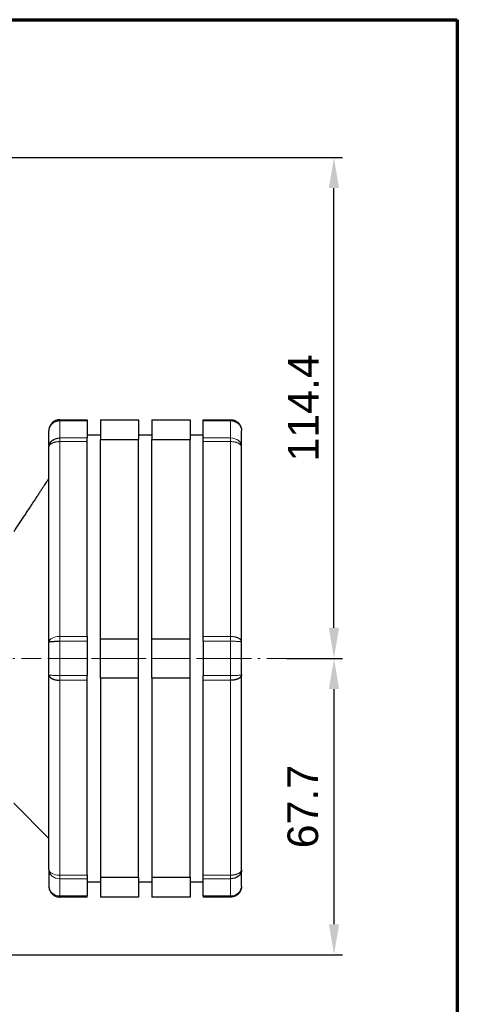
# Model space of a CAD drawing. Header units: millimetres. Extents: x 18 to 610, y -123 to 280.
# Tile 83 of 83: x 510 to 610, y 55 to 280. Entities that reach past the tile are written whole.
import ezdxf

# ---------------------------------------------------------------- set-up
doc = ezdxf.new("R2010")
doc.units = ezdxf.units.MM
doc.linetypes.add('CENTER', pattern=[8, 4.5, -1.5, 0.5, -1.5])
doc.linetypes.add('SOLID', pattern=[0])
doc.styles.add('Arial', font='Arial.ttf', dxfattribs={"height": 7})
doc.dimstyles.get("Standard").update_dxf_attribs({"dimtxt": 5, "dimasz": 5, "dimexe": 0.18, "dimexo": 0.0625, "dimgap": 0.09, "dimtad": 0, "dimtih": 1, "dimtoh": 1, "dimdec": 4, "dimzin": 0, "dimdsep": 46, "dimtxsty": 'Arial', "dimcen": 0.09, "dimadec": 0, "dimazin": 0, "dimtfac": 1, "dimtdec": 4, "dimtofl": 0, "dimtmove": 0, "dimatfit": 3, "dimfxl": 0, "dimtolj": 1, "dimtzin": 0, "dimarcsym": 0})

# ---------------------------------------------------------------- blocks, each defined once
blk = doc.blocks.new('*D8')
at = {"color": 0, "lineweight": -2}
for p, q in [((448.96, 248.58), (583.61, 248.58)), ((581.65, 141.18), (581.65, 241.58)), ((570.79, 134.18), (583.61, 134.18))]:
    blk.add_line(p, q, dxfattribs=at)
at = {"color": 0}
for points in [[(582.81, 241.58), (580.48, 241.58), (581.65, 248.58)], [(580.48, 141.18), (582.81, 141.18), (581.65, 134.18)]]:
    blk.add_solid(points, dxfattribs=at)
at = {"layer": 'Defpoints', "color": 0}
for p in [(448.96, 248.58), (581.65, 248.58), (570.79, 134.18)]:
    blk.add_point(p, dxfattribs=at)
at = {"color": 0, "lineweight": 9, "insert": (574.63, 191.38), "char_height": 7, "attachment_point": 5, "rotation": 90, "style": 'Arial'}
blk.add_mtext('\\A1;114.4', dxfattribs=at)
blk = doc.blocks.new('*D9')
at = {"color": 0, "lineweight": -2}
for p, q in [((570.79, 134.18), (583.63, 134.18)), ((581.67, 73.48), (581.67, 127.18)), ((490.06, 66.48), (583.63, 66.48))]:
    blk.add_line(p, q, dxfattribs=at)
at = {"color": 0}
for points in [[(582.83, 127.18), (580.5, 127.18), (581.67, 134.18)], [(580.5, 73.48), (582.83, 73.48), (581.67, 66.48)]]:
    blk.add_solid(points, dxfattribs=at)
at = {"layer": 'Defpoints', "color": 0}
for p in [(570.79, 134.18), (581.67, 134.18), (490.06, 66.48)]:
    blk.add_point(p, dxfattribs=at)
at = {"color": 0, "lineweight": 9, "insert": (574.59, 100.33), "char_height": 7, "attachment_point": 5, "rotation": 90, "style": 'Arial'}
blk.add_mtext('\\A1;67.7', dxfattribs=at)
blk = doc.blocks.new('BlockOfViews_8')
at = {"linetype": 'SOLID', "lineweight": 30}
for p, q in [((519.06, 188.68, 25.18), (525.31, 188.68, 25.18)), ((528.31, 188.68, 25.76), (537.06, 188.68, 25.76)), ((540.06, 188.68, 25.76), (548.81, 188.68, 25.76)), ((551.81, 188.68, 25.18), (558.06, 188.68, 25.18)), ((516.57, 186.4, 25.18), (516.56, 186.29, 25.23)), ((528.31, 185.18, -0.51), (525.31, 185.18, -0.51)), ((540.06, 185.18, -0.51), (537.06, 185.18, -0.51)), ((551.81, 185.18, -0.51), (548.81, 185.18, -0.51)), ((516.56, 137.93, 57.37), (516.56, 182.43, 31.68)), ((525.31, 139.18, 59.53), (525.31, 183.68, 33.84)), ((528.31, 138.68, 59.82), (528.31, 184.18, 33.55)), ((528.31, 184.18, 33.55), (537.06, 184.18, 33.55)), ((537.06, 138.68, 59.82), (537.06, 184.18, 33.55)), ((540.06, 138.68, 59.82), (540.06, 184.18, 33.55)), ((540.06, 184.18, 33.55), (548.81, 184.18, 33.55)), ((548.81, 138.68, 59.82), (548.81, 184.18, 33.55)), ((560.56, 137.93, 57.37), (560.56, 182.43, 31.68)), ((528.31, 138.68, 59.82), (537.06, 138.68, 59.82)), ((540.06, 138.68, 59.82), (548.81, 138.68, 59.82)), ((516.56, 85.93, 31.68), (516.56, 130.43, 57.37)), ((560.56, 85.93, 31.68), (560.56, 130.43, 57.37)), ((525.31, 84.68, 33.84), (525.31, 129.18, 59.53)), ((537.06, 129.68, 59.82), (528.31, 129.68, 59.82)), ((528.31, 129.68, 59.82), (528.31, 84.18, 33.55)), ((537.06, 84.18, 33.55), (537.06, 129.68, 59.82)), ((548.81, 129.68, 59.82), (540.06, 129.68, 59.82)), ((540.06, 129.68, 59.82), (540.06, 84.18, 33.55)), ((548.81, 84.18, 33.55), (548.81, 129.68, 59.82)), ((551.81, 84.68, 33.84), (551.81, 129.18, 59.53)), ((516.56, 93.08, -0.51), (508.56, 101.08, -0.51)), ((528.31, 84.18, 33.55), (537.06, 84.18, 33.55)), ((540.06, 84.18, 33.55), (548.81, 84.18, 33.55)), ((525.31, 83.18, -0.51), (528.31, 83.18, -0.51)), ((537.06, 83.18, -0.51), (540.06, 83.18, -0.51)), ((548.81, 83.18, -0.51), (551.81, 83.18, -0.51)), ((525.31, 79.68, 25.18), (519.06, 79.68, 25.18)), ((537.06, 79.68, 25.76), (528.31, 79.68, 25.76)), ((548.81, 79.68, 25.76), (540.06, 79.68, 25.76)), ((558.06, 79.68, 25.18), (551.81, 79.68, 25.18))]:
    blk.add_line(p, q, dxfattribs=at)
at = {"color": 196, "linetype": 'SOLID', "lineweight": 9}
for p, q in [((525.31, 188.42, 26.29), (519.06, 188.42, 26.29)), ((551.81, 188.42, 26.29), (558.06, 188.42, 26.29)), ((519.06, 184.51, 33.07), (525.31, 184.51, 33.07)), ((551.81, 184.51, 33.07), (558.06, 184.51, 33.07)), ((525.31, 183.68, 33.84), (519.06, 183.68, 33.84)), ((519.06, 183.68, 33.84), (519.06, 139.18, 59.53)), ((551.81, 183.68, 33.84), (558.06, 183.68, 33.84)), ((558.06, 139.18, 59.53), (558.06, 183.68, 33.84)), ((519.06, 139.18, 59.53), (525.31, 139.18, 59.53)), ((525.31, 138.09, 59.86), (519.06, 138.09, 59.86)), ((558.06, 139.18, 59.53), (551.81, 139.18, 59.53)), ((558.06, 138.09, 59.86), (551.81, 138.09, 59.86)), ((525.31, 134.18, 59.99), (519.06, 134.18, 59.99)), ((537.06, 134.18, 59.99), (528.31, 134.18, 59.99)), ((548.81, 134.18, 59.99), (540.06, 134.18, 59.99)), ((558.06, 134.18, 59.99), (551.81, 134.18, 59.99)), ((519.06, 130.27, 59.86), (525.31, 130.27, 59.86)), ((525.31, 129.18, 59.53), (519.06, 129.18, 59.53)), ((519.06, 129.18, 59.53), (519.06, 84.68, 33.84)), ((551.81, 130.27, 59.86), (558.06, 130.27, 59.86)), ((551.81, 129.18, 59.53), (558.06, 129.18, 59.53)), ((558.06, 84.68, 33.84), (558.06, 129.18, 59.53)), ((519.06, 84.68, 33.84), (525.31, 84.68, 33.84)), ((525.31, 83.85, 33.07), (519.06, 83.85, 33.07)), ((558.06, 84.68, 33.84), (551.81, 84.68, 33.84)), ((558.06, 83.85, 33.07), (551.81, 83.85, 33.07)), ((519.06, 79.94, 26.29), (525.31, 79.94, 26.29)), ((558.06, 79.94, 26.29), (551.81, 79.94, 26.29))]:
    blk.add_line(p, q, dxfattribs=at)
at = {"color": 6, "linetype": 'CENTER', "lineweight": 9}
blk.add_lwpolyline([(570.79, 134.18), (318.17, 134.18)], dxfattribs=at)
at = {"linetype": 'SOLID', "lineweight": 30}
for points in [[(518.69, 188.4, 26.28), (518.36, 188.37, 26.16), (518.68, 188.4, 26.22)], [(516.59, 81.82, 25.35), (516.59, 81.83, 25.35), (516.6, 81.8, 25.37)], [(516.65, 81.58, 25.48), (516.79, 81.14, 25.34), (516.71, 81.41, 25.34)], [(560.41, 81.41, 25.34), (560.33, 81.14, 25.34), (560.47, 81.58, 25.48)], [(560.52, 81.8, 25.37), (560.53, 81.83, 25.35), (560.53, 81.82, 25.35)]]:
    blk.add_polyline3d(points, dxfattribs=at)
at = {"color": 196, "linetype": 'SOLID', "lineweight": 9, "extrusion": (0, -0.442939, 0.896552)}
blk.add_arc((519.06, 178.07, -59.89), 2.5, 98.4376, 177.1875, dxfattribs=at)
at = {"linetype": 'SOLID', "lineweight": 30}
for start, end in [(90, 175), (179.7062, 180)]:
    blk.add_arc((519.06, 186.18, 25.18), 2.5, start, end, dxfattribs=at)
at = {"linetype": 'SOLID', "lineweight": 30, "extrusion": (0, -0.442939, 0.896552)}
for start, end in [(90, 98.4376), (177.1875, 180)]:
    blk.add_arc((519.06, 178.07, -59.89), 2.5, start, end, dxfattribs=at)
at = {"color": 196, "linetype": 'SOLID', "lineweight": 9, "extrusion": (1, 0, 0)}
for centre, radius, start, end in [((134.18, -0.51, 519.06), 60.5, 26.2916, 33.7084), ((134.18, -0.51, 558.06), 60.5, 26.2916, 33.7084), ((182.43, 31.68, 558.06), 2.5, 33.7084, 60), ((134.18, -0.51, 558.06), 60.5, 86.2916, 90), ((134.18, -0.51, 558.06), 60.5, 90, 93.7084), ((130.43, 57.37, 558.06), 2.5, 93.7084, 120), ((134.18, -0.51, 558.06), 60.5, 146.2916, 153.7084), ((82.18, 25.18, 558.06), 2.5, 153.7084, 180)]:
    blk.add_arc(centre, radius, start, end, dxfattribs=at)
at = {"linetype": 'SOLID', "lineweight": 30, "extrusion": (1, 0, 0)}
for centre, radius, start, end in [((186.18, 25.18, 525.31), 2.5, 0, 26.2916), ((134.18, -0.51, 525.31), 60.5, 26.2916, 33.7084), ((134.18, -0.51, 528.31), 60.5, 25.7331, 34.2669), ((134.18, -0.51, 537.06), 60.5, 25.7331, 34.2669), ((134.18, -0.51, 540.06), 60.5, 25.7331, 34.2669), ((134.18, -0.51, 548.81), 60.5, 25.7331, 34.2669), ((137.93, 57.37, 525.31), 2.5, 59.9998, 86.2916), ((134.18, -0.51, 525.31), 60.5, 86.2916, 90), ((134.18, -0.51, 551.81), 60.5, 86.2916, 90), ((134.18, -0.51, 525.31), 60.5, 90, 93.7084), ((134.18, -0.51, 551.81), 60.5, 90, 93.7084), ((134.18, -0.51, 516.56), 58, 146.2916, 153.7084), ((85.93, 31.68, 525.31), 2.5, 120, 146.2916), ((134.18, -0.51, 525.31), 60.5, 146.2916, 153.7084), ((134.18, -0.51, 528.31), 60.5, 145.7331, 154.2669), ((134.18, -0.51, 537.06), 60.5, 145.7331, 154.2669), ((134.18, -0.51, 540.06), 60.5, 145.7331, 154.2669), ((134.18, -0.51, 548.81), 60.5, 145.7331, 154.2669), ((82.18, 25.18, 551.81), 2.5, 153.7084, 180)]:
    blk.add_arc(centre, radius, start, end, dxfattribs=at)
at = {"linetype": 'SOLID', "lineweight": 30, "extrusion": (-1, 0, 0)}
for centre, radius, start, end in [((-186.18, 25.18, -551.81), 2.5, 153.7084, 180), ((-134.18, -0.51, -551.81), 60.5, 146.2916, 153.7084), ((-134.18, -0.51, -516.56), 58, 146.2916, 153.7084), ((-182.43, 31.68, -525.31), 2.5, 120, 146.2916), ((-182.43, 31.68, -551.81), 2.5, 120, 146.2916), ((-134.18, -0.51, -560.56), 58, 146.2916, 153.7084), ((-134.18, -0.51, -528.31), 60.5, 90, 94.2669), ((-134.18, -0.51, -537.06), 60.5, 90, 94.2669), ((-134.18, -0.51, -540.06), 60.5, 90, 94.2669), ((-134.18, -0.51, -548.81), 60.5, 90, 94.2669), ((-137.93, 57.37, -551.81), 2.5, 93.7084, 120.0002), ((-134.18, -0.51, -528.31), 60.5, 85.7331, 90), ((-134.18, -0.51, -537.06), 60.5, 85.7331, 90), ((-134.18, -0.51, -540.06), 60.5, 85.7331, 90), ((-134.18, -0.51, -548.81), 60.5, 85.7331, 90), ((-130.43, 57.37, -525.31), 2.5, 60, 86.2916), ((-130.43, 57.37, -551.81), 2.5, 60, 86.2916), ((-134.18, -0.51, -560.56), 58, 26.2916, 33.7084), ((-85.93, 31.68, -551.81), 2.5, 33.7084, 60), ((-134.18, -0.51, -551.81), 60.5, 26.2916, 33.7084), ((-82.18, 25.18, -519.06), 2.5, 0, 26.2916), ((-82.18, 25.18, -525.31), 2.5, 0, 26.2916)]:
    blk.add_arc(centre, radius, start, end, dxfattribs=at)
at = {"linetype": 'SOLID', "lineweight": 30, "extrusion": (0, 0.554967, -0.831872)}
blk.add_arc((-519.06, 169.34, 74.89), 2.5, 360, 90, dxfattribs=at)
at = {"color": 196, "linetype": 'SOLID', "lineweight": 9, "extrusion": (-1, 0, 0)}
for centre, radius, start, end in [((-182.43, 31.68, -519.06), 2.5, 120, 146.2916), ((-130.43, 57.37, -519.06), 2.5, 60, 86.2914), ((-134.18, -0.51, -519.06), 60.5, 26.2916, 33.7084)]:
    blk.add_arc(centre, radius, start, end, dxfattribs=at)
at = {"color": 196, "linetype": 'SOLID', "lineweight": 9, "extrusion": (0, 0.554967, -0.831872)}
blk.add_arc((-558.06, 169.34, 74.89), 2.5, 90, 180, dxfattribs=at)
at = {"color": 196, "linetype": 'SOLID', "lineweight": 9, "extrusion": (0, -0.866025, 0.5)}
blk.add_arc((519.06, 118.65, -90.77), 2.5, 90.0001, 180, dxfattribs=at)
at = {"color": 196, "linetype": 'SOLID', "lineweight": 9, "extrusion": (0, -0.554967, -0.831872)}
blk.add_arc((519.06, -53.9, -74.04), 2.5, 90, 180, dxfattribs=at)
at = {"color": 196, "linetype": 'SOLID', "lineweight": 9, "extrusion": (0, -0.866025, -0.5)}
blk.add_arc((519.06, -15.53, -90.26), 2.5, 90, 180, dxfattribs=at)
at = {"linetype": 'SOLID', "lineweight": 30, "extrusion": (0, -0.554967, -0.831872)}
blk.add_arc((558.06, -53.9, -74.04), 2.5, 360, 90, dxfattribs=at)
at = {"color": 196, "linetype": 'SOLID', "lineweight": 9, "extrusion": (0, 0.442939, 0.896552)}
for centre, start, end in [((-519.06, -62.53, 58.98), 0, 9.8437), ((-519.06, -62.53, 58.98), 15.4688, 90), ((-558.06, -62.53, 58.98), 90, 164.5312), ((-558.06, -62.53, 58.98), 170.1563, 180)]:
    blk.add_arc(centre, 2.5, start, end, dxfattribs=at)
at = {"linetype": 'SOLID', "lineweight": 30, "extrusion": (0, 0.442939, 0.896552)}
for centre, start, end in [((-519.06, -62.53, 58.98), 9.8437, 15.4688), ((-558.06, -62.53, 58.98), 164.5312, 170.1563)]:
    blk.add_arc(centre, 2.5, start, end, dxfattribs=at)
at = {"color": 196, "linetype": 'SOLID', "lineweight": 9}
for points, knots in [([(519.06, 188.68, 25.18), (519.06, 188.68, 25.2), (519.06, 188.68, 25.22), (519.06, 188.68, 25.26), (519.06, 188.68, 25.28), (519.06, 188.68, 25.32), (519.06, 188.68, 25.34), (519.06, 188.67, 25.38), (519.06, 188.67, 25.4), (519.06, 188.67, 25.44), (519.06, 188.67, 25.46), (519.06, 188.66, 25.5), (519.06, 188.66, 25.52), (519.06, 188.65, 25.56), (519.06, 188.65, 25.58), (519.06, 188.64, 25.62), (519.06, 188.64, 25.64), (519.06, 188.63, 25.68), (519.06, 188.63, 25.7), (519.06, 188.62, 25.74), (519.06, 188.61, 25.76), (519.06, 188.6, 25.8), (519.06, 188.6, 25.82), (519.06, 188.59, 25.86), (519.06, 188.58, 25.88), (519.06, 188.57, 25.91), (519.06, 188.56, 25.93), (519.06, 188.55, 25.97), (519.06, 188.55, 25.99), (519.06, 188.53, 26.03), (519.06, 188.53, 26.05), (519.06, 188.51, 26.09), (519.06, 188.5, 26.1), (519.06, 188.49, 26.14), (519.06, 188.48, 26.16), (519.06, 188.47, 26.2), (519.06, 188.46, 26.22), (519.06, 188.44, 26.25), (519.06, 188.43, 26.27), (519.06, 188.42, 26.29)], [0, 0, 0, 0, 0.0241513, 0.0241513, 0.0483025, 0.0483025, 0.0724538, 0.0724538, 0.0966051, 0.0966051, 0.1207564, 0.1207564, 0.1449076, 0.1449076, 0.1690589, 0.1690589, 0.1932102, 0.1932102, 0.2173615, 0.2173615, 0.2415127, 0.2415127, 0.265664, 0.265664, 0.2898153, 0.2898153, 0.3139666, 0.3139666, 0.3381178, 0.3381178, 0.3622691, 0.3622691, 0.3864204, 0.3864204, 0.4105717, 0.4105717, 0.4347229, 0.4347229, 0.4588742, 0.4588742, 0.4588742, 0.4588742]), ([(558.06, 188.42, 26.29), (558.06, 188.43, 26.27), (558.06, 188.44, 26.25), (558.06, 188.46, 26.22), (558.06, 188.47, 26.2), (558.06, 188.48, 26.16), (558.06, 188.49, 26.14), (558.06, 188.5, 26.1), (558.06, 188.51, 26.09), (558.06, 188.53, 26.05), (558.06, 188.53, 26.03), (558.06, 188.55, 25.99), (558.06, 188.55, 25.97), (558.06, 188.56, 25.93), (558.06, 188.57, 25.91), (558.06, 188.58, 25.88), (558.06, 188.59, 25.86), (558.06, 188.6, 25.82), (558.06, 188.6, 25.8), (558.06, 188.61, 25.76), (558.06, 188.62, 25.74), (558.06, 188.63, 25.7), (558.06, 188.63, 25.68), (558.06, 188.64, 25.64), (558.06, 188.64, 25.62), (558.06, 188.65, 25.58), (558.06, 188.65, 25.56), (558.06, 188.66, 25.52), (558.06, 188.66, 25.5), (558.06, 188.67, 25.46), (558.06, 188.67, 25.44), (558.06, 188.67, 25.4), (558.06, 188.67, 25.38), (558.06, 188.68, 25.34), (558.06, 188.68, 25.32), (558.06, 188.68, 25.28), (558.06, 188.68, 25.26), (558.06, 188.68, 25.22), (558.06, 188.68, 25.2), (558.06, 188.68, 25.18)], [0, 0, 0, 0, 0.0241513, 0.0241513, 0.0483025, 0.0483025, 0.0724538, 0.0724538, 0.0966051, 0.0966051, 0.1207564, 0.1207564, 0.1449076, 0.1449076, 0.1690589, 0.1690589, 0.1932102, 0.1932102, 0.2173615, 0.2173615, 0.2415127, 0.2415127, 0.265664, 0.265664, 0.2898153, 0.2898153, 0.3139666, 0.3139666, 0.3381178, 0.3381178, 0.3622691, 0.3622691, 0.3864204, 0.3864204, 0.4105717, 0.4105717, 0.4347229, 0.4347229, 0.4588742, 0.4588742, 0.4588742, 0.4588742]), ([(560.56, 186.18, 25.18), (560.56, 186.24, 25.21), (560.56, 186.3, 25.24), (560.55, 186.43, 25.3), (560.54, 186.49, 25.33), (560.51, 186.61, 25.39), (560.5, 186.67, 25.42), (560.47, 186.79, 25.48), (560.45, 186.85, 25.51), (560.4, 186.97, 25.57), (560.38, 187.02, 25.6), (560.32, 187.14, 25.65), (560.29, 187.19, 25.68), (560.23, 187.3, 25.73), (560.19, 187.36, 25.76), (560.12, 187.46, 25.81), (560.08, 187.51, 25.84), (559.99, 187.61, 25.88), (559.95, 187.65, 25.91), (559.85, 187.75, 25.95), (559.8, 187.79, 25.97), (559.7, 187.87, 26.01), (559.65, 187.91, 26.03), (559.54, 187.99, 26.07), (559.48, 188.02, 26.09), (559.37, 188.09, 26.12), (559.31, 188.12, 26.14), (559.19, 188.18, 26.17), (559.12, 188.21, 26.19), (558.99, 188.26, 26.21), (558.93, 188.28, 26.22), (558.8, 188.32, 26.25), (558.73, 188.34, 26.25), (558.59, 188.37, 26.27), (558.53, 188.38, 26.27), (558.4, 188.4, 26.28), (558.33, 188.41, 26.28), (558.2, 188.42, 26.29), (558.13, 188.42, 26.29), (558.06, 188.42, 26.29)], [0, 0, 0, 0, 0.082673, 0.082673, 0.165347, 0.165347, 0.24802, 0.24802, 0.330694, 0.330694, 0.413367, 0.413367, 0.496041, 0.496041, 0.578714, 0.578714, 0.661388, 0.661388, 0.744061, 0.744061, 0.826735, 0.826735, 0.909408, 0.909408, 0.992082, 0.992082, 1.074755, 1.074755, 1.157429, 1.157429, 1.240102, 1.240102, 1.322776, 1.322776, 1.405449, 1.405449, 1.488123, 1.488123, 1.570796, 1.570796, 1.570796, 1.570796]), ([(516.56, 182.43, 31.68), (516.56, 182.46, 31.74), (516.56, 182.5, 31.8), (516.57, 182.57, 31.92), (516.58, 182.6, 31.98), (516.61, 182.67, 32.09), (516.62, 182.7, 32.15), (516.65, 182.77, 32.27), (516.67, 182.8, 32.32), (516.72, 182.87, 32.44), (516.74, 182.9, 32.49), (516.8, 182.96, 32.6), (516.83, 182.99, 32.66), (516.89, 183.05, 32.76), (516.93, 183.08, 32.81), (517, 183.14, 32.91), (517.04, 183.17, 32.96), (517.13, 183.22, 33.06), (517.17, 183.25, 33.1), (517.27, 183.3, 33.19), (517.32, 183.33, 33.23), (517.42, 183.37, 33.31), (517.47, 183.39, 33.35), (517.58, 183.44, 33.42), (517.63, 183.46, 33.46), (517.75, 183.49, 33.52), (517.81, 183.51, 33.55), (517.93, 183.55, 33.61), (517.99, 183.56, 33.64), (518.12, 183.59, 33.68), (518.18, 183.6, 33.71), (518.31, 183.62, 33.75), (518.38, 183.63, 33.76), (518.51, 183.65, 33.79), (518.58, 183.66, 33.8), (518.72, 183.67, 33.82), (518.78, 183.67, 33.83), (518.92, 183.68, 33.84), (518.99, 183.68, 33.84), (519.06, 183.68, 33.84)], [0, 0, 0, 0, 0.082673, 0.082673, 0.165347, 0.165347, 0.24802, 0.24802, 0.330694, 0.330694, 0.413367, 0.413367, 0.496041, 0.496041, 0.578714, 0.578714, 0.661388, 0.661388, 0.744061, 0.744061, 0.826735, 0.826735, 0.909408, 0.909408, 0.992082, 0.992082, 1.074755, 1.074755, 1.157429, 1.157429, 1.240102, 1.240102, 1.322776, 1.322776, 1.405449, 1.405449, 1.488123, 1.488123, 1.570796, 1.570796, 1.570796, 1.570796]), ([(560.56, 182.43, 31.68), (560.56, 182.46, 31.74), (560.56, 182.5, 31.8), (560.55, 182.57, 31.92), (560.54, 182.6, 31.98), (560.51, 182.67, 32.09), (560.5, 182.7, 32.15), (560.47, 182.77, 32.27), (560.45, 182.8, 32.32), (560.4, 182.87, 32.44), (560.38, 182.9, 32.49), (560.32, 182.96, 32.6), (560.29, 182.99, 32.66), (560.23, 183.05, 32.76), (560.19, 183.08, 32.81), (560.12, 183.14, 32.91), (560.08, 183.17, 32.96), (559.99, 183.22, 33.06), (559.95, 183.25, 33.1), (559.85, 183.3, 33.19), (559.8, 183.33, 33.23), (559.7, 183.37, 33.31), (559.65, 183.39, 33.35), (559.54, 183.44, 33.42), (559.48, 183.46, 33.46), (559.37, 183.49, 33.52), (559.31, 183.51, 33.55), (559.19, 183.55, 33.61), (559.13, 183.56, 33.64), (559, 183.59, 33.68), (558.94, 183.6, 33.71), (558.81, 183.62, 33.75), (558.74, 183.63, 33.76), (558.61, 183.65, 33.79), (558.54, 183.66, 33.8), (558.4, 183.67, 33.82), (558.33, 183.67, 33.83), (558.2, 183.68, 33.84), (558.13, 183.68, 33.84), (558.06, 183.68, 33.84)], [0, 0, 0, 0, 0.082673, 0.082673, 0.165347, 0.165347, 0.24802, 0.24802, 0.330694, 0.330694, 0.413367, 0.413367, 0.496041, 0.496041, 0.578714, 0.578714, 0.661388, 0.661388, 0.744061, 0.744061, 0.826735, 0.826735, 0.909408, 0.909408, 0.992082, 0.992082, 1.074755, 1.074755, 1.157429, 1.157429, 1.240102, 1.240102, 1.322776, 1.322776, 1.405449, 1.405449, 1.488123, 1.488123, 1.570796, 1.570796, 1.570796, 1.570796]), ([(519.06, 138.09, 59.86), (519.06, 138.11, 59.86), (519.06, 138.13, 59.86), (519.06, 138.17, 59.86), (519.06, 138.19, 59.86), (519.06, 138.23, 59.85), (519.06, 138.25, 59.85), (519.06, 138.29, 59.84), (519.06, 138.31, 59.84), (519.06, 138.35, 59.83), (519.06, 138.37, 59.83), (519.06, 138.41, 59.82), (519.06, 138.43, 59.82), (519.06, 138.47, 59.81), (519.06, 138.49, 59.81), (519.06, 138.53, 59.8), (519.06, 138.55, 59.79), (519.06, 138.59, 59.78), (519.06, 138.61, 59.78), (519.06, 138.65, 59.76), (519.06, 138.67, 59.76), (519.06, 138.71, 59.75), (519.06, 138.72, 59.74), (519.06, 138.76, 59.73), (519.06, 138.78, 59.72), (519.06, 138.82, 59.71), (519.06, 138.84, 59.7), (519.06, 138.88, 59.68), (519.06, 138.89, 59.68), (519.06, 138.93, 59.66), (519.06, 138.95, 59.65), (519.06, 138.99, 59.64), (519.06, 139, 59.63), (519.06, 139.04, 59.61), (519.06, 139.06, 59.6), (519.06, 139.09, 59.58), (519.06, 139.11, 59.57), (519.06, 139.15, 59.55), (519.06, 139.16, 59.54), (519.06, 139.18, 59.53)], [0.000004, 0.000004, 0.000004, 0.000004, 0.0241515, 0.0241515, 0.0483029, 0.0483029, 0.0724544, 0.0724544, 0.0966058, 0.0966058, 0.1207573, 0.1207573, 0.1449087, 0.1449087, 0.1690602, 0.1690602, 0.1932116, 0.1932116, 0.2173631, 0.2173631, 0.2415145, 0.2415145, 0.265666, 0.265666, 0.2898175, 0.2898175, 0.3139689, 0.3139689, 0.3381204, 0.3381204, 0.3622718, 0.3622718, 0.3864233, 0.3864233, 0.4105747, 0.4105747, 0.4347262, 0.4347262, 0.4588776, 0.4588776, 0.4588776, 0.4588776]), ([(558.06, 138.09, 59.86), (558.06, 138.11, 59.86), (558.06, 138.13, 59.86), (558.06, 138.17, 59.86), (558.06, 138.19, 59.86), (558.06, 138.23, 59.85), (558.06, 138.25, 59.85), (558.06, 138.29, 59.84), (558.06, 138.31, 59.84), (558.06, 138.35, 59.83), (558.06, 138.37, 59.83), (558.06, 138.41, 59.82), (558.06, 138.43, 59.82), (558.06, 138.47, 59.81), (558.06, 138.49, 59.81), (558.06, 138.53, 59.8), (558.06, 138.55, 59.79), (558.06, 138.59, 59.78), (558.06, 138.61, 59.78), (558.06, 138.65, 59.76), (558.06, 138.67, 59.76), (558.06, 138.71, 59.75), (558.06, 138.72, 59.74), (558.06, 138.76, 59.73), (558.06, 138.78, 59.72), (558.06, 138.82, 59.71), (558.06, 138.84, 59.7), (558.06, 138.88, 59.68), (558.06, 138.89, 59.68), (558.06, 138.93, 59.66), (558.06, 138.95, 59.65), (558.06, 138.99, 59.64), (558.06, 139, 59.63), (558.06, 139.04, 59.61), (558.06, 139.06, 59.6), (558.06, 139.09, 59.58), (558.06, 139.11, 59.57), (558.06, 139.15, 59.55), (558.06, 139.16, 59.54), (558.06, 139.18, 59.53)], [0, 0, 0, 0, 0.0241515, 0.0241515, 0.0483029, 0.0483029, 0.0724544, 0.0724544, 0.0966058, 0.0966058, 0.1207573, 0.1207573, 0.1449087, 0.1449087, 0.1690602, 0.1690602, 0.1932116, 0.1932116, 0.2173631, 0.2173631, 0.2415145, 0.2415145, 0.265666, 0.265666, 0.2898175, 0.2898175, 0.3139689, 0.3139689, 0.3381204, 0.3381204, 0.3622718, 0.3622718, 0.3864233, 0.3864233, 0.4105747, 0.4105747, 0.4347262, 0.4347262, 0.4588776, 0.4588776, 0.4588776, 0.4588776]), ([(558.06, 139.18, 59.53), (558.13, 139.18, 59.53), (558.2, 139.18, 59.53), (558.33, 139.18, 59.52), (558.4, 139.17, 59.51), (558.54, 139.16, 59.49), (558.61, 139.15, 59.48), (558.74, 139.14, 59.45), (558.81, 139.13, 59.44), (558.94, 139.1, 59.4), (559, 139.09, 59.38), (559.13, 139.06, 59.33), (559.19, 139.05, 59.3), (559.31, 139.02, 59.24), (559.37, 139, 59.21), (559.48, 138.96, 59.15), (559.54, 138.94, 59.11), (559.65, 138.9, 59.04), (559.7, 138.88, 59), (559.8, 138.83, 58.92), (559.85, 138.8, 58.88), (559.95, 138.75, 58.79), (559.99, 138.73, 58.75), (560.08, 138.67, 58.65), (560.12, 138.64, 58.6), (560.19, 138.59, 58.5), (560.23, 138.56, 58.45), (560.29, 138.5, 58.35), (560.32, 138.47, 58.29), (560.38, 138.4, 58.18), (560.4, 138.37, 58.13), (560.45, 138.31, 58.02), (560.47, 138.27, 57.96), (560.5, 138.21, 57.84), (560.51, 138.17, 57.78), (560.54, 138.1, 57.67), (560.55, 138.07, 57.61), (560.56, 138, 57.49), (560.56, 137.97, 57.43), (560.56, 137.93, 57.37)], [0, 0, 0, 0, 0.082673, 0.082673, 0.165347, 0.165347, 0.24802, 0.24802, 0.330694, 0.330694, 0.413367, 0.413367, 0.496041, 0.496041, 0.578714, 0.578714, 0.661388, 0.661388, 0.744061, 0.744061, 0.826735, 0.826735, 0.909408, 0.909408, 0.992082, 0.992082, 1.074755, 1.074755, 1.157429, 1.157429, 1.240102, 1.240102, 1.322776, 1.322776, 1.405449, 1.405449, 1.488123, 1.488123, 1.570796, 1.570796, 1.570796, 1.570796]), ([(558.06, 84.68, 33.84), (558.13, 84.68, 33.84), (558.2, 84.68, 33.84), (558.33, 84.69, 33.83), (558.4, 84.69, 33.82), (558.54, 84.7, 33.8), (558.61, 84.71, 33.79), (558.74, 84.73, 33.76), (558.81, 84.74, 33.75), (558.94, 84.76, 33.71), (559, 84.77, 33.68), (559.13, 84.8, 33.64), (559.19, 84.82, 33.61), (559.31, 84.85, 33.55), (559.37, 84.87, 33.52), (559.48, 84.9, 33.46), (559.54, 84.92, 33.42), (559.65, 84.97, 33.35), (559.7, 84.99, 33.31), (559.8, 85.04, 33.23), (559.85, 85.06, 33.19), (559.95, 85.11, 33.1), (559.99, 85.14, 33.06), (560.08, 85.19, 32.96), (560.12, 85.22, 32.91), (560.19, 85.28, 32.81), (560.23, 85.31, 32.76), (560.29, 85.37, 32.66), (560.32, 85.4, 32.6), (560.38, 85.46, 32.49), (560.4, 85.49, 32.44), (560.45, 85.56, 32.32), (560.47, 85.59, 32.27), (560.5, 85.66, 32.15), (560.51, 85.69, 32.09), (560.54, 85.76, 31.98), (560.55, 85.79, 31.92), (560.56, 85.86, 31.8), (560.56, 85.9, 31.74), (560.56, 85.93, 31.68)], [0, 0, 0, 0, 0.082673, 0.082673, 0.165347, 0.165347, 0.24802, 0.24802, 0.330694, 0.330694, 0.413367, 0.413367, 0.496041, 0.496041, 0.578714, 0.578714, 0.661388, 0.661388, 0.744061, 0.744061, 0.826735, 0.826735, 0.909408, 0.909408, 0.992082, 0.992082, 1.074755, 1.074755, 1.157429, 1.157429, 1.240102, 1.240102, 1.322776, 1.322776, 1.405449, 1.405449, 1.488123, 1.488123, 1.570796, 1.570796, 1.570796, 1.570796]), ([(519.06, 83.85, 33.07), (519.06, 83.86, 33.08), (519.06, 83.88, 33.1), (519.06, 83.9, 33.13), (519.06, 83.91, 33.15), (519.06, 83.93, 33.18), (519.06, 83.95, 33.2), (519.06, 83.97, 33.23), (519.06, 83.98, 33.24), (519.06, 84.01, 33.28), (519.06, 84.02, 33.29), (519.06, 84.05, 33.32), (519.06, 84.06, 33.34), (519.06, 84.09, 33.37), (519.06, 84.1, 33.38), (519.06, 84.13, 33.41), (519.06, 84.14, 33.42), (519.06, 84.17, 33.45), (519.06, 84.19, 33.47), (519.06, 84.22, 33.5), (519.06, 84.23, 33.51), (519.06, 84.26, 33.54), (519.06, 84.27, 33.55), (519.06, 84.3, 33.58), (519.06, 84.32, 33.59), (519.06, 84.35, 33.61), (519.06, 84.37, 33.63), (519.06, 84.4, 33.65), (519.06, 84.41, 33.66), (519.06, 84.45, 33.69), (519.06, 84.46, 33.7), (519.06, 84.5, 33.72), (519.06, 84.51, 33.74), (519.06, 84.55, 33.76), (519.06, 84.56, 33.77), (519.06, 84.6, 33.79), (519.06, 84.61, 33.8), (519.06, 84.65, 33.82), (519.06, 84.66, 33.83), (519.06, 84.68, 33.84)], [0, 0, 0, 0, 0.0241513, 0.0241513, 0.0483025, 0.0483025, 0.0724538, 0.0724538, 0.0966051, 0.0966051, 0.1207564, 0.1207564, 0.1449076, 0.1449076, 0.1690589, 0.1690589, 0.1932102, 0.1932102, 0.2173615, 0.2173615, 0.2415127, 0.2415127, 0.265664, 0.265664, 0.2898153, 0.2898153, 0.3139666, 0.3139666, 0.3381178, 0.3381178, 0.3622691, 0.3622691, 0.3864204, 0.3864204, 0.4105717, 0.4105717, 0.4347229, 0.4347229, 0.4588742, 0.4588742, 0.4588742, 0.4588742]), ([(558.06, 83.85, 33.07), (558.06, 83.86, 33.08), (558.06, 83.88, 33.1), (558.06, 83.9, 33.13), (558.06, 83.91, 33.15), (558.06, 83.93, 33.18), (558.06, 83.95, 33.2), (558.06, 83.97, 33.23), (558.06, 83.98, 33.24), (558.06, 84.01, 33.28), (558.06, 84.02, 33.29), (558.06, 84.05, 33.32), (558.06, 84.06, 33.34), (558.06, 84.09, 33.37), (558.06, 84.1, 33.38), (558.06, 84.13, 33.41), (558.06, 84.14, 33.42), (558.06, 84.17, 33.45), (558.06, 84.19, 33.47), (558.06, 84.22, 33.5), (558.06, 84.23, 33.51), (558.06, 84.26, 33.54), (558.06, 84.27, 33.55), (558.06, 84.3, 33.58), (558.06, 84.32, 33.59), (558.06, 84.35, 33.61), (558.06, 84.37, 33.63), (558.06, 84.4, 33.65), (558.06, 84.41, 33.66), (558.06, 84.45, 33.69), (558.06, 84.46, 33.7), (558.06, 84.5, 33.72), (558.06, 84.51, 33.74), (558.06, 84.55, 33.76), (558.06, 84.56, 33.77), (558.06, 84.6, 33.79), (558.06, 84.61, 33.8), (558.06, 84.65, 33.82), (558.06, 84.66, 33.83), (558.06, 84.68, 33.84)], [0, 0, 0, 0, 0.0241513, 0.0241513, 0.0483025, 0.0483025, 0.0724538, 0.0724538, 0.0966051, 0.0966051, 0.1207564, 0.1207564, 0.1449076, 0.1449076, 0.1690589, 0.1690589, 0.1932102, 0.1932102, 0.2173615, 0.2173615, 0.2415127, 0.2415127, 0.265664, 0.265664, 0.2898153, 0.2898153, 0.3139666, 0.3139666, 0.3381178, 0.3381178, 0.3622691, 0.3622691, 0.3864204, 0.3864204, 0.4105717, 0.4105717, 0.4347229, 0.4347229, 0.4588742, 0.4588742, 0.4588742, 0.4588742])]:
    blk.add_open_spline(points, degree=3, knots=knots, dxfattribs=at)
at = {"linetype": 'SOLID', "lineweight": 30}
for points, knots in [([(558.06, 188.68, 25.18), (558.13, 188.68, 25.18), (558.2, 188.68, 25.18), (558.33, 188.67, 25.18), (558.4, 188.66, 25.18), (558.54, 188.64, 25.18), (558.61, 188.62, 25.18), (558.74, 188.59, 25.18), (558.81, 188.57, 25.18), (558.94, 188.52, 25.18), (559, 188.5, 25.18), (559.13, 188.44, 25.18), (559.19, 188.41, 25.18), (559.31, 188.35, 25.18), (559.37, 188.31, 25.18), (559.48, 188.24, 25.18), (559.54, 188.2, 25.18), (559.65, 188.11, 25.18), (559.7, 188.07, 25.18), (559.8, 187.97, 25.18), (559.85, 187.92, 25.18), (559.95, 187.82, 25.18), (559.99, 187.77, 25.18), (560.08, 187.66, 25.18), (560.12, 187.61, 25.18), (560.19, 187.49, 25.18), (560.23, 187.43, 25.18), (560.29, 187.31, 25.18), (560.32, 187.25, 25.18), (560.38, 187.12, 25.18), (560.4, 187.06, 25.18), (560.45, 186.93, 25.18), (560.47, 186.86, 25.18), (560.5, 186.73, 25.18), (560.51, 186.66, 25.18), (560.54, 186.52, 25.18), (560.55, 186.46, 25.18), (560.56, 186.33, 25.18), (560.56, 186.28, 25.18), (560.56, 186.23, 25.18)], [0, 0, 0, 0, 0.082673, 0.082673, 0.165347, 0.165347, 0.24802, 0.24802, 0.330694, 0.330694, 0.413367, 0.413367, 0.496041, 0.496041, 0.578714, 0.578714, 0.661388, 0.661388, 0.744061, 0.744061, 0.826735, 0.826735, 0.909408, 0.909408, 0.992082, 0.992082, 1.074755, 1.074755, 1.157429, 1.157429, 1.240102, 1.240102, 1.322776, 1.322776, 1.405449, 1.405449, 1.488123, 1.488123, 1.55308, 1.55308, 1.55308, 1.55308]), ([(516.56, 175.28, -0.51), (516.56, 175.28, -0.11), (516.55, 175.26, 0.29), (516.5, 175.19, 1.09), (516.47, 175.14, 1.49), (516.38, 175.01, 2.28), (516.32, 174.92, 2.67), (516.19, 174.72, 3.43), (516.11, 174.61, 3.81), (515.94, 174.35, 4.55), (515.85, 174.2, 4.92), (515.64, 173.89, 5.63), (515.53, 173.72, 5.98), (515.29, 173.36, 6.67), (515.17, 173.17, 7), (514.9, 172.77, 7.64), (514.76, 172.56, 7.96), (514.47, 172.13, 8.57), (514.32, 171.9, 8.86), (514.01, 171.43, 9.44), (513.85, 171.19, 9.72), (513.53, 170.69, 10.26), (513.36, 170.44, 10.53), (513.02, 169.92, 11.03), (512.84, 169.65, 11.28), (512.48, 169.11, 11.76), (512.3, 168.84, 11.99), (511.93, 168.28, 12.43), (511.74, 168, 12.65), (511.36, 167.42, 13.06), (511.17, 167.13, 13.26), (510.78, 166.55, 13.65), (510.59, 166.25, 13.83), (510.19, 165.65, 14.19), (509.99, 165.35, 14.36), (509.59, 164.73, 14.7), (509.38, 164.43, 14.86), (508.97, 163.81, 15.16), (508.77, 163.49, 15.31), (508.56, 163.18, 15.45)], [0, 0, 0, 0, 0.0292975, 0.0292975, 0.0585949, 0.0585949, 0.0878924, 0.0878924, 0.1171898, 0.1171898, 0.1464873, 0.1464873, 0.1757847, 0.1757847, 0.2050822, 0.2050822, 0.2343796, 0.2343796, 0.2636771, 0.2636771, 0.2929745, 0.2929745, 0.322272, 0.322272, 0.3515694, 0.3515694, 0.3808669, 0.3808669, 0.4101643, 0.4101643, 0.4394618, 0.4394618, 0.4687592, 0.4687592, 0.4980567, 0.4980567, 0.5273541, 0.5273541, 0.5566516, 0.5566516, 0.5566516, 0.5566516]), ([(516.56, 130.43, 57.37), (516.56, 130.39, 57.43), (516.56, 130.36, 57.49), (516.57, 130.29, 57.61), (516.58, 130.26, 57.67), (516.61, 130.19, 57.78), (516.62, 130.16, 57.84), (516.65, 130.09, 57.96), (516.67, 130.06, 58.02), (516.72, 129.99, 58.13), (516.74, 129.96, 58.18), (516.8, 129.9, 58.29), (516.83, 129.86, 58.35), (516.89, 129.8, 58.45), (516.93, 129.77, 58.5), (517, 129.72, 58.6), (517.04, 129.69, 58.65), (517.13, 129.63, 58.75), (517.17, 129.61, 58.79), (517.27, 129.56, 58.88), (517.32, 129.53, 58.92), (517.42, 129.49, 59), (517.47, 129.46, 59.04), (517.58, 129.42, 59.11), (517.63, 129.4, 59.15), (517.75, 129.36, 59.21), (517.81, 129.35, 59.24), (517.93, 129.31, 59.3), (517.99, 129.3, 59.33), (518.12, 129.27, 59.38), (518.18, 129.26, 59.4), (518.31, 129.24, 59.44), (518.38, 129.23, 59.45), (518.51, 129.21, 59.48), (518.58, 129.2, 59.49), (518.72, 129.19, 59.51), (518.78, 129.19, 59.52), (518.92, 129.18, 59.53), (518.99, 129.18, 59.53), (519.06, 129.18, 59.53)], [0.000001, 0.000001, 0.000001, 0.000001, 0.082673, 0.082673, 0.165347, 0.165347, 0.24802, 0.24802, 0.330694, 0.330694, 0.413367, 0.413367, 0.496041, 0.496041, 0.578714, 0.578714, 0.661388, 0.661388, 0.744061, 0.744061, 0.826735, 0.826735, 0.909408, 0.909408, 0.992082, 0.992082, 1.074755, 1.074755, 1.157429, 1.157429, 1.240102, 1.240102, 1.322776, 1.322776, 1.405449, 1.405449, 1.488123, 1.488123, 1.570796, 1.570796, 1.570796, 1.570796]), ([(560.56, 130.43, 57.37), (560.56, 130.39, 57.43), (560.56, 130.36, 57.49), (560.55, 130.29, 57.61), (560.54, 130.26, 57.67), (560.51, 130.19, 57.78), (560.5, 130.16, 57.84), (560.47, 130.09, 57.96), (560.45, 130.06, 58.02), (560.4, 129.99, 58.13), (560.38, 129.96, 58.18), (560.32, 129.9, 58.29), (560.29, 129.86, 58.35), (560.23, 129.8, 58.45), (560.19, 129.77, 58.5), (560.12, 129.72, 58.6), (560.08, 129.69, 58.65), (559.99, 129.63, 58.75), (559.95, 129.61, 58.79), (559.85, 129.56, 58.88), (559.8, 129.53, 58.92), (559.7, 129.49, 59), (559.65, 129.46, 59.04), (559.54, 129.42, 59.11), (559.48, 129.4, 59.15), (559.37, 129.36, 59.21), (559.31, 129.35, 59.24), (559.19, 129.31, 59.3), (559.13, 129.3, 59.33), (559, 129.27, 59.38), (558.94, 129.26, 59.4), (558.81, 129.24, 59.44), (558.74, 129.23, 59.45), (558.61, 129.21, 59.48), (558.54, 129.2, 59.49), (558.4, 129.19, 59.51), (558.33, 129.19, 59.52), (558.2, 129.18, 59.53), (558.13, 129.18, 59.53), (558.06, 129.18, 59.53)], [0.000001, 0.000001, 0.000001, 0.000001, 0.082673, 0.082673, 0.165347, 0.165347, 0.24802, 0.24802, 0.330694, 0.330694, 0.413367, 0.413367, 0.496041, 0.496041, 0.578714, 0.578714, 0.661388, 0.661388, 0.744061, 0.744061, 0.826735, 0.826735, 0.909408, 0.909408, 0.992082, 0.992082, 1.074755, 1.074755, 1.157429, 1.157429, 1.240102, 1.240102, 1.322776, 1.322776, 1.405449, 1.405449, 1.488123, 1.488123, 1.570796, 1.570796, 1.570796, 1.570796]), ([(516.56, 82.09, 25.18), (516.56, 82.05, 25.18), (516.57, 82.01, 25.18), (516.57, 81.91, 25.18), (516.58, 81.84, 25.18), (516.61, 81.7, 25.18), (516.62, 81.63, 25.18), (516.65, 81.5, 25.18), (516.67, 81.43, 25.18), (516.72, 81.3, 25.18), (516.74, 81.24, 25.18), (516.8, 81.11, 25.18), (516.83, 81.05, 25.18), (516.89, 80.93, 25.18), (516.93, 80.87, 25.18), (517, 80.76, 25.18), (517.04, 80.7, 25.18), (517.13, 80.59, 25.18), (517.17, 80.54, 25.18), (517.27, 80.44, 25.18), (517.32, 80.39, 25.18), (517.42, 80.29, 25.18), (517.47, 80.25, 25.18), (517.58, 80.17, 25.18), (517.63, 80.13, 25.18), (517.75, 80.05, 25.18), (517.81, 80.01, 25.18), (517.93, 79.95, 25.18), (517.99, 79.92, 25.18), (518.12, 79.86, 25.18), (518.18, 79.84, 25.18), (518.31, 79.79, 25.18), (518.38, 79.77, 25.18), (518.51, 79.74, 25.18), (518.58, 79.73, 25.18), (518.72, 79.7, 25.18), (518.78, 79.7, 25.18), (518.92, 79.68, 25.18), (518.99, 79.68, 25.18), (519.06, 79.68, 25.18)], [0.036476, 0.036476, 0.036476, 0.036476, 0.082673, 0.082673, 0.165347, 0.165347, 0.24802, 0.24802, 0.330694, 0.330694, 0.413367, 0.413367, 0.496041, 0.496041, 0.578714, 0.578714, 0.661388, 0.661388, 0.744061, 0.744061, 0.826735, 0.826735, 0.909408, 0.909408, 0.992082, 0.992082, 1.074755, 1.074755, 1.157429, 1.157429, 1.240102, 1.240102, 1.322776, 1.322776, 1.405449, 1.405449, 1.488123, 1.488123, 1.570796, 1.570796, 1.570796, 1.570796]), ([(560.56, 82.09, 25.18), (560.56, 82.05, 25.18), (560.55, 82.01, 25.18), (560.55, 81.91, 25.18), (560.54, 81.84, 25.18), (560.51, 81.7, 25.18), (560.5, 81.63, 25.18), (560.47, 81.5, 25.18), (560.45, 81.43, 25.18), (560.4, 81.3, 25.18), (560.38, 81.24, 25.18), (560.32, 81.11, 25.18), (560.29, 81.05, 25.18), (560.23, 80.93, 25.18), (560.19, 80.87, 25.18), (560.12, 80.76, 25.18), (560.08, 80.7, 25.18), (559.99, 80.59, 25.18), (559.95, 80.54, 25.18), (559.85, 80.44, 25.18), (559.8, 80.39, 25.18), (559.7, 80.29, 25.18), (559.65, 80.25, 25.18), (559.54, 80.17, 25.18), (559.48, 80.13, 25.18), (559.37, 80.05, 25.18), (559.31, 80.01, 25.18), (559.19, 79.95, 25.18), (559.13, 79.92, 25.18), (559, 79.86, 25.18), (558.94, 79.84, 25.18), (558.81, 79.79, 25.18), (558.74, 79.77, 25.18), (558.61, 79.74, 25.18), (558.54, 79.73, 25.18), (558.4, 79.7, 25.18), (558.33, 79.7, 25.18), (558.2, 79.68, 25.18), (558.13, 79.68, 25.18), (558.06, 79.68, 25.18)], [0.036476, 0.036476, 0.036476, 0.036476, 0.082673, 0.082673, 0.165347, 0.165347, 0.24802, 0.24802, 0.330694, 0.330694, 0.413367, 0.413367, 0.496041, 0.496041, 0.578714, 0.578714, 0.661388, 0.661388, 0.744061, 0.744061, 0.826735, 0.826735, 0.909408, 0.909408, 0.992082, 0.992082, 1.074755, 1.074755, 1.157429, 1.157429, 1.240102, 1.240102, 1.322776, 1.322776, 1.405449, 1.405449, 1.488123, 1.488123, 1.570796, 1.570796, 1.570796, 1.570796])]:
    blk.add_open_spline(points, degree=3, knots=knots, dxfattribs=at)
for points in [[(551.81, 139.18, 59.53), (551.81, 154.01, 50.97), (551.81, 168.85, 42.41), (551.81, 183.68, 33.84)], [(516.56, 134.18, 57.49), (516.56, 135.43, 57.49), (516.56, 136.68, 57.45), (516.56, 137.93, 57.37)], [(560.56, 134.18, 57.49), (560.56, 135.43, 57.49), (560.56, 136.68, 57.45), (560.56, 137.93, 57.37)], [(516.56, 130.43, 57.37), (516.56, 131.68, 57.45), (516.56, 132.93, 57.49), (516.56, 134.18, 57.49)], [(560.56, 130.43, 57.37), (560.56, 131.68, 57.45), (560.56, 132.93, 57.49), (560.56, 134.18, 57.49)], [(516.56, 82.18, 25.18), (516.56, 82.17, 25.18), (516.56, 82.15, 25.18), (516.56, 82.14, 25.18)], [(560.56, 82.18, 25.18), (560.56, 82.17, 25.18), (560.56, 82.15, 25.18), (560.56, 82.14, 25.18)]]:
    blk.add_open_spline(points, degree=3, dxfattribs=at)
blk.add_rational_spline([(516.56, 137.93, 57.37), (516.56, 138.09, 59.86), (519.06, 138.09, 59.86)], [1, 0.707106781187, 1], degree=2, dxfattribs=at)
at = {"color": 196, "linetype": 'SOLID', "lineweight": 9}
for points in [[(519.06, 134.18, 59.99), (519.06, 135.49, 59.99), (519.06, 136.79, 59.95), (519.06, 138.09, 59.86)], [(516.56, 134.18, 57.49), (516.56, 134.18, 57.78), (516.67, 134.18, 58.42), (517.24, 134.18, 59.31), (518.13, 134.18, 59.88), (518.77, 134.18, 59.99), (519.06, 134.18, 59.99)], [(519.06, 130.27, 59.86), (519.06, 131.57, 59.95), (519.06, 132.88, 59.99), (519.06, 134.18, 59.99)], [(558.06, 134.18, 59.99), (558.35, 134.18, 59.99), (558.99, 134.18, 59.88), (559.88, 134.18, 59.31), (560.45, 134.18, 58.42), (560.56, 134.18, 57.78), (560.56, 134.18, 57.49)], [(516.56, 130.43, 57.37), (516.56, 130.41, 57.66), (516.67, 130.37, 58.3), (517.24, 130.31, 59.19), (518.13, 130.27, 59.76), (518.77, 130.27, 59.86), (519.06, 130.27, 59.86)], [(558.06, 130.27, 59.86), (558.35, 130.27, 59.86), (558.99, 130.27, 59.76), (559.88, 130.31, 59.19), (560.45, 130.37, 58.3), (560.56, 130.41, 57.66), (560.56, 130.43, 57.37)]]:
    blk.add_open_spline(points, degree=3, dxfattribs=at)
blk.add_rational_spline([(558.06, 138.09, 59.86), (560.56, 138.09, 59.86), (560.56, 137.93, 57.37)], [1, 0.707106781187, 1], degree=2, dxfattribs=at)
blk = doc.blocks.new('A21-m2')
at = {"color": 51, "linetype": 'SOLID', "lineweight": 70}
for p, q in [((23.1, 280.03), (609.82, 280.03)), ((609.82, 280.03), (609.82, -119.97))]:
    blk.add_line(p, q, dxfattribs=at)

msp = doc.modelspace()

# ---------------------------------------------------------------- block references
for name in ['A21-m2', 'BlockOfViews_8']:
    msp.add_blockref(name, (0, 0))

# ---------------------------------------------------------------- dimensions: what is measured, and where the dimension line sits
at = {"lineweight": 9}
for base, p1, p2, picture, middle in [((581.65, 248.58), (570.79, 134.18), (448.96, 248.58), '*D8', (581.65, 191.38)), ((581.67, 134.18), (490.06, 66.48), (570.79, 134.18), '*D9', (581.67, 100.33))]:
    dim = msp.add_linear_dim(base=base, p1=p1, p2=p2, angle=90, dimstyle='Standard', override={"dimtxt": 7, "dimasz": 7, "dimexe": 1.96, "dimexo": 0, "dimgap": 3.5, "dimtad": 1, "dimtih": 0, "dimtoh": 1, "dimdec": 1, "dimlfac": 1, "dimpost": '<>', "dimsah": 1, "dimse1": 0, "dimse2": 0, "dimtix": 1}, dxfattribs=at)
    dim.commit()
    dim.dimension.update_dxf_attribs({"geometry": picture, "text_midpoint": middle, "dimtype": 160})

doc.saveas('drawing.dxf')
